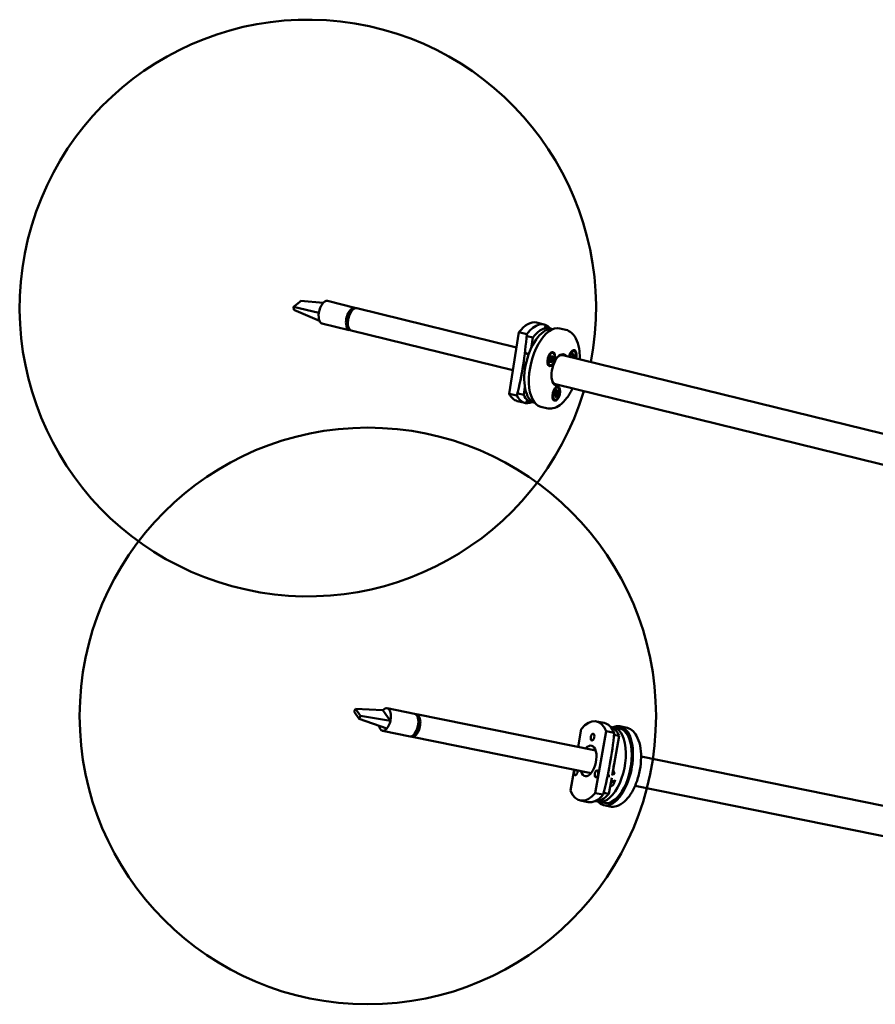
# Model space of a CAD drawing. Header units: millimetres. Extents: x 577 to 5072, y 853 to 3382.
# Tile 2 of 16: x 577 to 948, y 1352 to 1779. Entities that reach past the tile are written whole.
import ezdxf

# ---------------------------------------------------------------- set-up
doc = ezdxf.new("R2010")
doc.units = ezdxf.units.MM
doc.header["$LTSCALE"] = 18
doc.layers.add('Widoczne (ISO)', color=7, linetype='Continuous', lineweight=50)

msp = doc.modelspace()

# ---------------------------------------------------------------- linework, layer by layer
at = {"layer": 'Widoczne (ISO)'}
for p, q in [((696.14, 1654.93), (698.14, 1656.59)), ((698.14, 1656.59), (698.72, 1657.06)), ((698.72, 1657.06), (708.36, 1656.2)), ((722.1, 1654.14), (710.24, 1657.05)), ((695.56, 1654.45), (696.14, 1654.93)), ((695.65, 1653.14), (695.56, 1654.45)), ((695.56, 1654.45), (706.5, 1651.95)), ((695.65, 1653.14), (706.75, 1648.44)), ((720.25, 1652.61), (719.03, 1650.27)), ((720.62, 1652.52), (720.25, 1652.61)), ((722.94, 1653.93), (792.21, 1636.93)), ((719.03, 1650.27), (719.51, 1650.15)), ((800.89, 1647.67), (804.28, 1646.84)), ((719.71, 1644.42), (707.85, 1647.33)), ((719.13, 1646.7), (718.74, 1646.8)), ((718.74, 1646.8), (719.26, 1645.91)), ((720.56, 1644.22), (790.63, 1627.02)), ((789.01, 1616.86), (793.26, 1643.46)), ((793.26, 1643.46), (796.65, 1642.63)), ((806.58, 1645.24), (804.15, 1645.84)), ((811.06, 1645.17), (813.6, 1644.55)), ((799.3, 1641.16), (796.87, 1641.76)), ((798.58, 1636.65), (799.3, 1641.16)), ((815.84, 1634.86), (816.16, 1635.13)), ((817.22, 1635.36), (817.01, 1635.41)), ((806.46, 1630.88), (806.91, 1631.43)), ((806.51, 1631.75), (807, 1631.88)), ((806.51, 1631.75), (806.83, 1631.83)), ((806.97, 1631.73), (806.51, 1631.75)), ((806.6, 1634.01), (806.92, 1634.29)), ((806.64, 1630.4), (807.02, 1631.14)), ((806.73, 1632.65), (807.02, 1632.18)), ((807.29, 1632.43), (806.83, 1632.49)), ((807.14, 1631.23), (806.84, 1631.34)), ((807.36, 1631.25), (806.9, 1631.42)), ((807.07, 1633.18), (807.23, 1632.51)), ((807.26, 1631.2), (807.08, 1630.28)), ((807.08, 1630.28), (807.18, 1631.19)), ((807.51, 1632.45), (807.37, 1632.47)), ((807.38, 1632.48), (807.56, 1633.41)), ((807.57, 1630.51), (807.41, 1631.18)), ((807.56, 1633.41), (807.46, 1632.49)), ((808.14, 1631.93), (807.61, 1631.91)), ((808, 1633.28), (807.62, 1632.55)), ((807.91, 1631.04), (807.62, 1631.51)), ((808.14, 1631.93), (807.65, 1631.8)), ((807.67, 1631.96), (808.14, 1631.93)), ((808.18, 1632.81), (807.74, 1632.26)), ((807.98, 1634.51), (807.77, 1634.56)), ((812.25, 1633.55), (1105.45, 1561.59)), ((815.87, 1632.66), (816.17, 1632.72)), ((816.02, 1633.49), (816.37, 1633.09)), ((816.31, 1632.95), (816.02, 1633.49)), ((816.24, 1633.09), (816.23, 1633.09)), ((816.93, 1633.07), (816.42, 1633.14)), ((816.45, 1634.16), (816.48, 1633.36)), ((816.78, 1633.28), (816.48, 1633.33)), ((816.84, 1634.34), (816.72, 1633.47)), ((816.81, 1633.29), (817.22, 1634.04)), ((817.22, 1634.04), (816.86, 1633.21)), ((817.41, 1632.74), (816.96, 1632.66)), ((817.45, 1633.43), (816.98, 1633.09)), ((805.68, 1630.25), (805.84, 1629.86)), ((806.67, 1629.17), (806.46, 1629.22)), ((795.33, 1616.29), (795.87, 1619.64)), ((808.77, 1619.05), (809.09, 1619.32)), ((809.09, 1617.94), (809.36, 1617.37)), ((809.28, 1617.26), (809.09, 1617.94)), ((809.15, 1620.93), (1090.77, 1551.81)), ((809.56, 1618.47), (809.49, 1617.62)), ((809.93, 1618.5), (809.72, 1617.64)), ((809.78, 1617.41), (810.24, 1618.03)), ((810.24, 1618.03), (809.81, 1617.3)), ((810.14, 1619.55), (809.93, 1619.6)), ((792.4, 1616.03), (789.01, 1616.86)), ((792.55, 1613.68), (795.94, 1612.84)), ((795.33, 1616.29), (792.89, 1616.89)), ((798.72, 1613.19), (796.28, 1613.79)), ((807.84, 1615.29), (808, 1614.9)), ((808.59, 1616.46), (809.06, 1616.63)), ((808.83, 1614.21), (808.62, 1614.26)), ((809.1, 1616.63), (808.64, 1616.79)), ((808.71, 1617.17), (809.13, 1617.07)), ((809.14, 1617.07), (808.71, 1617.13)), ((808.73, 1615.73), (809.15, 1616.46)), ((809.19, 1616.35), (808.73, 1615.73)), ((809.04, 1615.25), (809.25, 1616.12)), ((809.2, 1616.35), (809.11, 1616.38)), ((809.29, 1617.38), (809.25, 1617.38)), ((809.58, 1616.41), (809.25, 1616.52)), ((809.88, 1617.12), (809.27, 1617.21)), ((809.4, 1615.28), (809.47, 1616.14)), ((809.78, 1617.41), (809.44, 1617.45)), ((809.88, 1615.82), (809.61, 1616.38)), ((809.68, 1616.5), (809.88, 1615.82)), ((810.26, 1616.59), (809.84, 1616.69)), ((810.38, 1617.3), (809.91, 1617.13)), ((802.72, 1611.18), (805.26, 1610.56)), ((722.38, 1480.19), (721.81, 1478.91)), ((721.81, 1478.91), (722.2, 1478.37)), ((722.2, 1478.37), (723.56, 1476.49)), ((722.77, 1479.65), (722.38, 1480.19)), ((722.38, 1480.19), (734.23, 1479.61)), ((724.13, 1477.77), (722.77, 1479.65)), ((723.95, 1475.95), (724.52, 1477.23)), ((724.52, 1477.23), (724.13, 1477.77)), ((724.52, 1477.23), (737.5, 1475.08)), ((734.23, 1479.61), (735.19, 1478.28)), ((735.19, 1478.28), (736.54, 1476.4)), ((748.04, 1478.11), (736.1, 1480.54)), ((748.89, 1477.93), (826.56, 1462.12)), ((723.56, 1476.49), (723.95, 1475.95)), ((723.95, 1475.95), (735.98, 1471.67)), ((736.54, 1476.4), (737.5, 1475.08)), ((749.93, 1475.73), (749.42, 1476.44)), ((749.56, 1475.81), (749.93, 1475.73)), ((750, 1475.6), (749.96, 1475.61)), ((749.99, 1475.48), (750.03, 1475.47)), ((826.87, 1474.81), (830.28, 1474.12)), ((837.1, 1472.73), (839.66, 1472.21)), ((746.05, 1468.31), (734.11, 1470.74)), ((748.4, 1469.91), (748.78, 1469.83)), ((748.78, 1469.83), (749.87, 1472.28)), ((748.83, 1469.85), (748.79, 1469.85)), ((748.91, 1469.96), (748.84, 1469.97)), ((748.92, 1470.15), (749.02, 1470.13)), ((749.87, 1472.28), (749.38, 1472.38)), ((749.58, 1471.26), (749.43, 1471.29)), ((749.86, 1472.14), (749.81, 1472.15)), ((820.34, 1471.59), (818.94, 1463.67)), ((826.41, 1443.74), (831.17, 1470.52)), ((831.17, 1470.52), (834.58, 1469.82)), ((833.68, 1451.29), (836.74, 1468.46)), ((836.9, 1471.75), (834.34, 1472.27)), ((836.74, 1468.46), (834.49, 1468.92)), ((746.9, 1468.13), (824.57, 1452.32)), ((846.26, 1459.64), (1111.66, 1405.6)), ((817.19, 1453.82), (815.58, 1444.81)), ((834.91, 1451.97), (833.84, 1452.18)), ((834.11, 1453.69), (834.74, 1452)), ((832.29, 1443.42), (833.5, 1450.26)), ((834.83, 1448.92), (833.32, 1449.23)), ((834.37, 1447.77), (833.86, 1449.12)), ((829.82, 1443.05), (826.41, 1443.74)), ((832.29, 1443.42), (830.04, 1443.88)), ((843.67, 1446.9), (1109.07, 1392.86)), ((819.88, 1440.52), (823.3, 1439.82)), ((830.32, 1439.41), (827.76, 1439.93)), ((830.12, 1438.43), (832.68, 1437.91))]:
    msp.add_line(p, q, dxfattribs=at)
msp.add_circle((727.73, 1477.14), 125, dxfattribs=at)
msp.add_arc((701.72, 1653.99), 125, 349.1907, 343.2292, dxfattribs=at)
for centre, major_axis, ratio, start_param, end_param in [((709.05, 1652.19), (1.19, 4.86), 0.489074, 0, 1.740131), ((709.05, 1652.19), (1.19, 4.86), 0.489074, 1.740131, 2.563165), ((720.91, 1649.28), (1.19, 4.86), 0.489074, 6.10388, 9.604083), ((721.75, 1649.07), (-1.19, -4.86), 0.489074, 3.141593, 6.283185), ((720.91, 1649.28), (1.01, 4.13), 0.489074, 0.250428, 0.759749), ((709.05, 1652.19), (-1.19, -4.86), 0.489074, 5.704758, 6.283185), ((720.91, 1649.28), (1.01, 4.13), 0.489074, 1.449152, 2.330546), ((796.72, 1630.67), (4.17, 17), 0.489074, 0, 0.84684), ((800.11, 1629.84), (4.17, 17), 0.489074, 5.942184, 7.130026), ((804.35, 1628.8), (-3.93, -16.02), 0.489074, 3.172031, 6.252747), ((806.89, 1628.18), (4.17, 17), 0.489074, 0, 3.141593), ((802.65, 1629.22), (3.93, 16.02), 0.489074, 6.174885, 7.140086), ((816.56, 1632.69), (0.75, 3.06), 0.489074, 4.652193, 7.914177), ((816.56, 1632.69), (0.66, 2.67), 0.489074, 4.643425, 7.922946), ((816.35, 1632.74), (0.66, 2.67), 0.489074, 0, 1.109608), ((815.59, 1632.93), (0.48, 1.94), 0.489074, 0.201079, 0.210724), ((797.42, 1634.27), (0.36, 1.46), 0.489074, 1.383427, 2.092416), ((807.11, 1631.89), (-0.66, -2.67), 0.489074, 5.173577, 6.283185), ((807.11, 1631.89), (0.66, 2.67), 0.489074, 0, 1.109608), ((806.35, 1632.08), (0.48, 1.94), 0.489074, 0.201079, 0.210724), ((807.1, 1631.93), (0.323, 0.121), 0.031616, 3.708251, 4.364559), ((807.05, 1631.57), (-0.263, 0.257), 0.175767, 5.167642, 5.82395), ((806.87, 1631.59), (0.051, 0.207), 0.489074, 3.946332, 5.57328), ((806.93, 1632), (0.051, 0.207), 0.489074, 4.205476, 5.832424), ((807.09, 1631.02), (0.051, 0.207), 0.489074, 5.776273, 7.403221), ((811.12, 1627.14), (1.67, 6.8), 0.489074, 5.902934, 9.805029), ((807.46, 1631.01), (-0.383, 0.075), 0.492608, 5.363385, 5.639332), ((807.34, 1632.64), (-0.051, -0.207), 0.489074, 5.517128, 7.144077), ((807.31, 1631.05), (0.051, 0.207), 0.489074, 5.517128, 7.144077), ((807.71, 1632.61), (0.388, -0.044), 0.481607, 3.791991, 4.061133), ((807.56, 1632.66), (-0.051, -0.207), 0.489074, 5.776273, 7.403221), ((807.71, 1631.68), (-0.051, -0.207), 0.489074, 4.205476, 5.832424), ((807.94, 1632.03), (-0.338, -0.116), 0.102866, 5.615466, 6.271774), ((807.89, 1631.67), (0.277, -0.252), 0.235103, 3.253503, 3.909811), ((807.77, 1632.1), (-0.051, -0.207), 0.489074, 3.946332, 5.57328), ((810.7, 1627.24), (1.55, 6.31), 0.489074, 0, 0.539468), ((810.7, 1627.24), (1.55, 6.31), 0.489074, 0, 0.539468), ((816.19, 1632.92), (-0.051, -0.207), 0.489074, 0.211644, 1.838592), ((816.53, 1633.21), (0.367, 0.09), 0.259324, 3.71002, 4.193525), ((816.37, 1633.28), (0.051, 0.207), 0.489074, 3.612381, 5.239329), ((816.83, 1633.49), (-0.051, -0.207), 0.489074, 4.924033, 6.550981), ((817.13, 1633.25), (0.359, -0.153), 0.47377, 3.723909, 4.058765), ((816.93, 1632.46), (0.051, 0.207), 0.489074, 0.211644, 1.810251), ((816.97, 1633.28), (-0.051, -0.207), 0.489074, 5.183177, 6.810125), ((806.35, 1632.08), (-0.48, -1.94), 0.489074, 6.072461, 6.082106), ((810.7, 1627.24), (-1.55, -6.31), 0.489074, 5.743717, 6.283185), ((810.7, 1627.24), (-1.55, -6.31), 0.489074, 5.743717, 6.283185), ((809.27, 1616.93), (0.66, 2.67), 0.489074, 0, 1.109608), ((808.51, 1617.12), (0.48, 1.94), 0.489074, 0.201079, 0.210724), ((796.72, 1630.67), (-4.17, -17), 0.489074, 5.770595, 6.283185), ((800.11, 1629.84), (-4.17, -17), 0.489074, 5.770595, 6.624186), ((802.65, 1629.22), (-3.93, -16.02), 0.489074, 5.760536, 6.391485), ((809.27, 1616.93), (-0.66, -2.67), 0.489074, 5.173577, 6.283185), ((808.51, 1617.12), (-0.48, -1.94), 0.489074, 6.072461, 6.082106), ((809.04, 1616.43), (0.051, 0.207), 0.489074, 4.972832, 6.599781), ((809.31, 1616.12), (-0.329, 0.207), 0.407189, 5.332447, 5.637461), ((809.18, 1617.27), (-0.051, -0.207), 0.489074, 0.001299, 1.628247), ((809.15, 1616.14), (0.051, 0.207), 0.489074, 4.713688, 6.340636), ((809.54, 1617.51), (0.377, 0.07), 0.324508, 3.765657, 4.145773), ((809.38, 1617.58), (-0.051, -0.207), 0.489074, 0.260443, 1.887392), ((809.59, 1616.18), (0.051, 0.207), 0.489074, 0.260443, 1.887392), ((809.95, 1616.42), (-0.384, -0.051), 0.370437, 5.41777, 6.025839), ((809.77, 1616.16), (-0.204, 0.249), 0.106097, 5.76094, 6.10874), ((809.79, 1616.48), (0.051, 0.207), 0.489074, 0.001299, 1.628247), ((809.82, 1617.61), (-0.051, -0.207), 0.489074, 4.713688, 6.340636), ((810.09, 1617.31), (0.343, -0.186), 0.441515, 3.578945, 4.046906), ((809.93, 1617.33), (-0.051, -0.207), 0.489074, 4.972832, 6.599781), ((735.1, 1475.64), (1, 4.9), 0.492404, 4.698146, 7.016704), ((747.04, 1473.21), (1, 4.9), 0.492404, 3.141593, 6.283185), ((747.9, 1473.03), (-1, -4.9), 0.492404, 6.105493, 9.60247), ((747.9, 1473.03), (-0.86, -4.21), 0.492404, 0.224605, 2.916988), ((735.1, 1475.64), (-1, -4.9), 0.492404, 5.410278, 7.016704), ((735.1, 1475.64), (1, 4.9), 0.492404, 3.875112, 4.698146), ((748.32, 1472.95), (0.76, 3.72), 0.492404, 5.774907, 6.107086), ((747.9, 1473.03), (-0.85, -4.16), 0.492404, 1.489737, 2.371131), ((823.38, 1457.67), (3.49, 17.15), 0.492404, 5.654098, 7.013528), ((833.61, 1455.58), (3.49, 17.15), 0.492404, 2.800305, 6.624473), ((826.79, 1456.97), (3.49, 17.15), 0.492404, 5.654098, 6.283185), ((747.9, 1473.03), (-0.85, -4.16), 0.492404, 0.256601, 0.800335), ((748.32, 1472.95), (-0.76, -3.72), 0.492404, 0.436785, 0.508279), ((831.05, 1456.1), (-3.29, -16.17), 0.492404, 6.175853, 9.53211), ((833.61, 1455.58), (-3.29, -16.17), 0.492404, 0, 3.141593), ((829.35, 1456.45), (3.29, 16.17), 0.492404, 5.644038, 6.249573), ((823.38, 1457.67), (1.35, 6.61), 0.492404, 2.404969, 7.019809), ((827.56, 1456.81), (-1.35, -6.61), 0.492404, 3.839171, 3.878217), ((831.05, 1456.1), (-1.4, -6.86), 0.492404, 1.527818, 1.71503), ((817.98, 1452.94), (-0.3, -1.47), 0.492404, 4.224268, 8.342103), ((827.56, 1456.81), (-1.35, -6.61), 0.492404, 5.546561, 5.585607), ((831.46, 1451.14), (0.3, 1.47), 0.492404, 4.408523, 5.117511), ((833.18, 1455.67), (1, 4.9), 0.492404, 3.996062, 4.097879), ((833.18, 1455.67), (1, 4.9), 0.492404, 3.996062, 4.097879), ((833.48, 1449.61), (-0.6, -2.94), 0.492404, 6.272202, 7.884413), ((834.35, 1455.43), (-1.3, -6.37), 0.492404, 0.251414, 0.259064), ((823.38, 1457.67), (-3.49, -17.15), 0.492404, 5.654098, 7.013528), ((826.79, 1456.97), (-3.49, -17.15), 0.492404, 0, 0.730343), ((829.35, 1456.45), (-3.29, -16.17), 0.492404, 0.033612, 0.740403)]:
    msp.add_ellipse(centre, major_axis=major_axis, ratio=ratio, start_param=start_param, end_param=end_param, dxfattribs=at)
for centre, major_axis, ratio in [((807.32, 1631.84), (0.75, 3.06), 0.489074), ((807.32, 1631.84), (0.66, 2.67), 0.489074), ((809.48, 1616.88), (0.75, 3.06), 0.489074), ((809.48, 1616.88), (0.66, 2.67), 0.489074), ((825.21, 1467.99), (0.3, 1.47), 0.492404), ((826.93, 1452.06), (0.3, 1.47), 0.492404)]:
    msp.add_ellipse(centre, major_axis=major_axis, ratio=ratio, dxfattribs=at)
for points, knots in [([(819.65, 1631.74), (819.69, 1632.95), (819.65, 1634.12), (819.36, 1636.9), (819.01, 1638.44), (817.9, 1641.14), (817.15, 1642.32), (815.41, 1643.84), (814.54, 1644.32), (813.6, 1644.55)], [6.519906, 6.519906, 6.519906, 6.519906, 6.751386, 6.751386, 7.094923, 7.094923, 7.438325, 7.438325, 7.686856, 7.686856, 7.686856, 7.686856]), ([(796.65, 1642.63), (796.31, 1637.99), (795.76, 1633.47), (794.4, 1624.91), (793.52, 1620.47), (792.4, 1616.03)], [35.882115, 35.882115, 35.882115, 35.882115, 37.196513, 37.196513, 38.510912, 38.510912, 38.510912, 38.510912]), ([(796.04, 1633.84), (796.04, 1633.88), (796.03, 1633.93), (796.03, 1634.15), (796.04, 1634.35), (796.1, 1634.65), (796.13, 1634.76), (796.17, 1634.87)], [-0.1321984, -0.1321984, -0.1321984, -0.1321984, -0.1186679, -0.1186679, -0.0593926, -0.0593926, -0.0254432, -0.0254432, -0.0254432, -0.0254432]), ([(806.64, 1630.51), (806.63, 1630.53), (806.61, 1630.55), (806.59, 1630.6), (806.57, 1630.62), (806.55, 1630.68), (806.54, 1630.7), (806.52, 1630.76), (806.51, 1630.8), (806.5, 1630.85), (806.49, 1630.88), (806.48, 1630.91)], [6.0655508, 6.0655508, 6.0655508, 6.0655508, 6.1527298, 6.1527298, 6.2399088, 6.2399088, 6.3270878, 6.3270878, 6.4142669, 6.4142669, 6.4793941, 6.4793941, 6.4793941, 6.4793941]), ([(806.75, 1632.63), (806.76, 1632.66), (806.78, 1632.7), (806.82, 1632.77), (806.84, 1632.81), (806.88, 1632.88), (806.9, 1632.91), (806.95, 1632.98), (806.97, 1633.01), (807.02, 1633.06), (807.04, 1633.09), (807.06, 1633.12)], [1.3612467, 1.3612467, 1.3612467, 1.3612467, 1.4398409, 1.4398409, 1.5271387, 1.5271387, 1.6144366, 1.6144366, 1.7017344, 1.7017344, 1.7890323, 1.7890323, 1.7890323, 1.7890323]), ([(807.61, 1631.91), (807.58, 1631.91), (807.56, 1631.92), (807.39, 1631.95), (807.22, 1631.99), (807.07, 1632.02), (807.05, 1632.03), (807.04, 1632.03)], [-2.79635517, -2.79635517, -2.79635517, -2.79635517, -2.79003986, -2.79003986, -2.74268466, -2.74268466, -2.73897267, -2.73897267, -2.73897267, -2.73897267]), ([(807.07, 1633.18), (807.08, 1633.17), (807.08, 1633.15), (807.07, 1633.13), (807.07, 1633.12), (807.06, 1633.12)], [0.020760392, 0.020760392, 0.020760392, 0.020760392, 0.025933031, 0.025933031, 0.029838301, 0.029838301, 0.029838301, 0.029838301]), ([(807.8, 1631.11), (807.81, 1631.11), (807.83, 1631.1), (807.86, 1631.09), (807.87, 1631.07), (807.89, 1631.06), (807.9, 1631.04), (807.91, 1631.04)], [0.04758377, 0.04758377, 0.04758377, 0.04758377, 0.05181414, 0.05181414, 0.05697832, 0.05697832, 0.06215096, 0.06215096, 0.06215096, 0.06215096]), ([(808.18, 1632.81), (808.17, 1632.8), (808.16, 1632.79), (808.13, 1632.77), (808.11, 1632.76), (808.08, 1632.76), (808.07, 1632.75), (808.05, 1632.75)], [0.02076039, 0.02076039, 0.02076039, 0.02076039, 0.02593303, 0.02593303, 0.03109721, 0.03109721, 0.03532758, 0.03532758, 0.03532758, 0.03532758]), ([(816.45, 1634.11), (816.46, 1634.11), (816.46, 1634.12), (816.49, 1634.13), (816.5, 1634.14), (816.53, 1634.16), (816.55, 1634.17), (816.58, 1634.19), (816.59, 1634.19), (816.62, 1634.2), (816.63, 1634.21), (816.65, 1634.21)], [6.1062279, 6.1062279, 6.1062279, 6.1062279, 6.1258894, 6.1258894, 6.1867026, 6.1867026, 6.2475159, 6.2475159, 6.3083292, 6.3083292, 6.3691424, 6.3691424, 6.3691424, 6.3691424]), ([(816.84, 1634.34), (816.83, 1634.32), (816.83, 1634.3), (816.81, 1634.27), (816.8, 1634.26), (816.78, 1634.24), (816.76, 1634.24), (816.75, 1634.23)], [0.02076039, 0.02076039, 0.02076039, 0.02076039, 0.02593303, 0.02593303, 0.03109721, 0.03109721, 0.03532758, 0.03532758, 0.03532758, 0.03532758]), ([(817.41, 1632.74), (817.4, 1632.74), (817.39, 1632.74), (817.36, 1632.74), (817.35, 1632.75), (817.32, 1632.75), (817.3, 1632.75), (817.28, 1632.76)], [0.02076039, 0.02076039, 0.02076039, 0.02076039, 0.02593303, 0.02593303, 0.03109721, 0.03109721, 0.03532758, 0.03532758, 0.03532758, 0.03532758]), ([(806.64, 1630.51), (806.64, 1630.51), (806.65, 1630.5), (806.66, 1630.48), (806.66, 1630.47), (806.66, 1630.44), (806.65, 1630.42), (806.64, 1630.4)], [0.04932102, 0.04932102, 0.04932102, 0.04932102, 0.05181414, 0.05181414, 0.05697832, 0.05697832, 0.06215096, 0.06215096, 0.06215096, 0.06215096]), ([(805.26, 1610.56), (806.16, 1610.34), (807.12, 1610.34), (809.07, 1610.79), (810.06, 1611.27), (812.12, 1612.73), (813.17, 1613.8), (815.02, 1616.25), (815.84, 1617.62), (816.55, 1619.11)], [4.545264, 4.545264, 4.545264, 4.545264, 4.784777, 4.784777, 5.059696, 5.059696, 5.395938, 5.395938, 5.712214, 5.712214, 5.712214, 5.712214]), ([(809.93, 1618.5), (809.93, 1618.49), (809.92, 1618.47), (809.9, 1618.44), (809.89, 1618.42), (809.86, 1618.41), (809.85, 1618.4), (809.83, 1618.4)], [0.02076039, 0.02076039, 0.02076039, 0.02076039, 0.02593303, 0.02593303, 0.03109721, 0.03109721, 0.03532758, 0.03532758, 0.03532758, 0.03532758]), ([(808.61, 1616.48), (808.61, 1616.48), (808.61, 1616.48), (808.61, 1616.47), (808.6, 1616.46), (808.59, 1616.46)], [0.054986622, 0.054986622, 0.054986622, 0.054986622, 0.056978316, 0.056978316, 0.062150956, 0.062150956, 0.062150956, 0.062150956]), ([(808.61, 1616.48), (808.61, 1616.52), (808.62, 1616.57), (808.63, 1616.66), (808.63, 1616.7), (808.64, 1616.8), (808.65, 1616.84), (808.67, 1616.93), (808.68, 1616.98), (808.7, 1617.07), (808.71, 1617.12), (808.72, 1617.16)], [6.0649334, 6.0649334, 6.0649334, 6.0649334, 6.1522297, 6.1522297, 6.239526, 6.239526, 6.3268224, 6.3268224, 6.4141187, 6.4141187, 6.501415, 6.501415, 6.501415, 6.501415]), ([(808.71, 1617.17), (808.72, 1617.17), (808.72, 1617.17), (808.72, 1617.16), (808.72, 1617.16), (808.72, 1617.16)], [0.020760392, 0.020760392, 0.020760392, 0.020760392, 0.025933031, 0.025933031, 0.027525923, 0.027525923, 0.027525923, 0.027525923]), ([(809.34, 1615.42), (809.36, 1615.41), (809.37, 1615.4), (809.38, 1615.37), (809.39, 1615.35), (809.4, 1615.32), (809.41, 1615.3), (809.4, 1615.28)], [0.04758377, 0.04758377, 0.04758377, 0.04758377, 0.05181414, 0.05181414, 0.05697832, 0.05697832, 0.06215096, 0.06215096, 0.06215096, 0.06215096]), ([(810.26, 1616.59), (810.25, 1616.59), (810.24, 1616.59), (810.21, 1616.6), (810.2, 1616.61), (810.17, 1616.61), (810.15, 1616.62), (810.14, 1616.62)], [0.02076039, 0.02076039, 0.02076039, 0.02076039, 0.02593303, 0.02593303, 0.03109721, 0.03109721, 0.03532758, 0.03532758, 0.03532758, 0.03532758]), ([(834.58, 1469.82), (834.16, 1465.17), (833.53, 1460.63), (831.99, 1452.01), (831.03, 1447.54), (829.82, 1443.05)], [35.882115, 35.882115, 35.882115, 35.882115, 37.196513, 37.196513, 38.510912, 38.510912, 38.510912, 38.510912]), ([(839.66, 1472.21), (840.58, 1472.02), (841.44, 1471.6), (843.03, 1470.36), (843.73, 1469.5), (844.97, 1467.29), (845.47, 1465.88), (846.12, 1462.73), (846.28, 1460.98), (846.24, 1457.39), (846.06, 1455.54), (845.38, 1451.91), (844.9, 1450.12), (843.66, 1446.75), (842.91, 1445.16), (841.18, 1442.34), (840.19, 1441.1), (838.03, 1439.14), (836.84, 1438.4), (834.61, 1437.78), (833.62, 1437.72), (832.68, 1437.91)], [4.763017, 4.763017, 4.763017, 4.763017, 5.003582, 5.003582, 5.27911, 5.27911, 5.614977, 5.614977, 5.960224, 5.960224, 6.298222, 6.298222, 6.633295, 6.633295, 6.970228, 6.970228, 7.313665, 7.313665, 7.656462, 7.656462, 7.90461, 7.90461, 7.90461, 7.90461])]:
    msp.add_open_spline(points, degree=3, knots=knots, dxfattribs=at)
for points, weights in [([(807.8, 1631.11), (807.29, 1631.3), (806.92, 1631.45)], [1.00378810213, 1.02757754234, 1.0273113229]), ([(807.72, 1632.74), (807.88, 1632.75), (808.05, 1632.75)], [1.01641007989, 1.01129759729, 1.00378810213]), ([(816.29, 1632.98), (816.7, 1632.89), (817.28, 1632.76)], [1.02701105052, 1.02998514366, 1.00378810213]), ([(816.56, 1634.18), (816.65, 1634.2), (816.75, 1634.23)], [1.01281364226, 1.00884418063, 1.00378810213]), ([(809.55, 1618.32), (809.69, 1618.36), (809.83, 1618.4)], [1.01577170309, 1.01083542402, 1.00378810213]), ([(808.71, 1617.1), (809.23, 1616.92), (810.14, 1616.62)], [1.01160181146, 1.04654065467, 1.00378810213]), ([(809.34, 1615.42), (809.23, 1615.51), (809.12, 1615.59)], [1.00378810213, 1.01042073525, 1.01518345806])]:
    msp.add_rational_spline(points, weights, degree=2, dxfattribs=at)
for points in [[(809.56, 1618.4), (809.56, 1618.4), (809.56, 1618.4), (809.57, 1618.4)], [(809.25, 1616.52), (809.22, 1616.53), (809.18, 1616.54), (809.15, 1616.56)]]:
    msp.add_open_spline(points, degree=3, dxfattribs=at)

doc.saveas('drawing.dxf')
